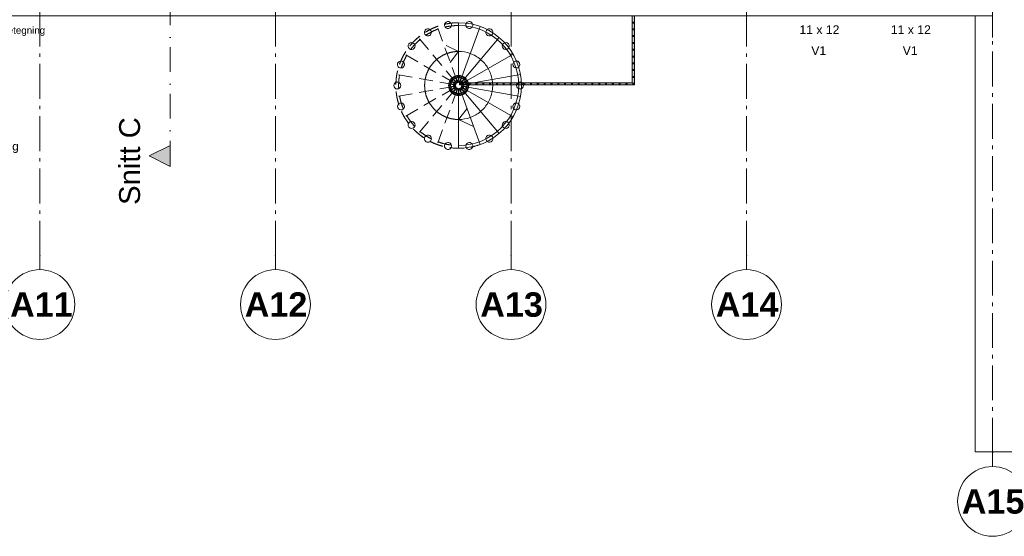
# Model space of a CAD drawing. Header units: millimetres. Extents: x -15957 to 238275, y -73214 to 42710.
# Tile 63 of 97: x 126046 to 140154, y -73214 to -65808. Entities that reach past the tile are written whole.
import ezdxf

# ---------------------------------------------------------------- set-up
doc = ezdxf.new("R2010")
doc.units = ezdxf.units.MM
doc.header["$LTSCALE"] = 0.5
doc.header["$MEASUREMENT"] = 0
for name, pattern in [('Akselinje', [1500, 1000, -200, 100, -200]), ('PLINE', [0]), ('Prikk & stiplet', [1340.555525, 705.555534, -352.777767, 0, -282.222223]), ('Under snittplan', [600, 400, -200])]:
    doc.linetypes.add(name, pattern=pattern)
for name, color, linetype in [('2311 Bærende yttervegger_ betong', 7, 'Continuous'), ('276- Sittebenker_ stolrader_ bord(Nye konstruksjoner)', 7, 'Continuous'), ('282- Utvendige trapper', 7, 'Continuous'), ('287- Andre rekkverk_ håndlister og fendere', 7, 'Continuous'), ('287- Andre rekkverk_ håndlister og fendere (Skravur)', 7, 'Continuous'), ('822- Modullinjer bygning', 7, 'Continuous'), ('852- Snittmarkør innvendig', 7, 'Continuous'), ('852- Teknisk_symbolsk informasjon_ bygning(Nye konstruksjoner)', 7, 'Continuous'), ('892- Hjelpelag bygning', 7, 'Continuous'), ('892- Hjelpelag bygning(Nye konstruksjoner)', 7, 'Continuous')]:
    doc.layers.add(name, color=color, linetype=linetype)
doc.styles.add('GENERATED_STYLE_1', font='arial.ttf')
doc.styles.add('GENERATED_STYLE_2', font='arial.ttf')

msp = doc.modelspace()

# ---------------------------------------------------------------- hatches: boundary and pattern name
at = {"layer": '287- Andre rekkverk_ håndlister og fendere (Skravur)', "linetype": 'Continuous', "lineweight": 0, "true_color": 0xffffff}
for points in [[(134823.5, -66711.7), (134853.5, -66741.7), (134853.5, -65751.7), (134823.5, -65751.7)], [(134831, -65856.7), (134846, -65856.7), (134846, -65841.7), (134831, -65841.7)], [(134831, -65954.2), (134846, -65954.2), (134846, -65939.2), (134831, -65939.2)], [(134831, -66051.7), (134846, -66051.7), (134846, -66036.7), (134831, -66036.7)], [(134831, -66149.2), (134846, -66149.2), (134846, -66134.2), (134831, -66134.2)], [(134831, -66246.7), (134846, -66246.7), (134846, -66231.7), (134831, -66231.7)], [(134831, -66344.2), (134846, -66344.2), (134846, -66329.2), (134831, -66329.2)], [(134831, -66441.7), (134846, -66441.7), (134846, -66426.7), (134831, -66426.7)], [(134831, -66539.2), (134846, -66539.2), (134846, -66524.2), (134831, -66524.2)], [(132396, -66741.7), (132396, -66711.7), (132346, -66711.7), (132346, -66741.7)], [(132388.5, -66719.2), (132388.5, -66734.2), (132403.5, -66734.2), (132403.5, -66719.2)], [(132396, -66711.7), (132396, -66741.7), (134853.5, -66741.7), (134823.5, -66711.7)], [(132486.2, -66719.2), (132486.2, -66734.2), (132501.2, -66734.2), (132501.2, -66719.2)], [(132583.9, -66719.2), (132583.9, -66734.2), (132598.9, -66734.2), (132598.9, -66719.2)], [(132681.6, -66719.2), (132681.6, -66734.2), (132696.6, -66734.2), (132696.6, -66719.2)], [(132779.3, -66719.2), (132779.3, -66734.2), (132794.3, -66734.2), (132794.3, -66719.2)], [(132877, -66719.2), (132877, -66734.2), (132892, -66734.2), (132892, -66719.2)], [(132974.7, -66719.2), (132974.7, -66734.2), (132989.7, -66734.2), (132989.7, -66719.2)], [(133072.4, -66719.2), (133072.4, -66734.2), (133087.4, -66734.2), (133087.4, -66719.2)], [(133170.1, -66719.2), (133170.1, -66734.2), (133185.1, -66734.2), (133185.1, -66719.2)], [(133267.8, -66719.2), (133267.8, -66734.2), (133282.8, -66734.2), (133282.8, -66719.2)], [(133365.5, -66719.2), (133365.5, -66734.2), (133380.5, -66734.2), (133380.5, -66719.2)], [(133463.2, -66719.2), (133463.2, -66734.2), (133478.2, -66734.2), (133478.2, -66719.2)], [(133560.9, -66719.2), (133560.9, -66734.2), (133575.9, -66734.2), (133575.9, -66719.2)], [(133658.6, -66719.2), (133658.6, -66734.2), (133673.6, -66734.2), (133673.6, -66719.2)], [(133756.3, -66719.2), (133756.3, -66734.2), (133771.3, -66734.2), (133771.3, -66719.2)], [(133854, -66719.2), (133854, -66734.2), (133869, -66734.2), (133869, -66719.2)], [(133951.7, -66719.2), (133951.7, -66734.2), (133966.7, -66734.2), (133966.7, -66719.2)], [(134049.4, -66719.2), (134049.4, -66734.2), (134064.4, -66734.2), (134064.4, -66719.2)], [(134147.1, -66719.2), (134147.1, -66734.2), (134162.1, -66734.2), (134162.1, -66719.2)], [(134244.8, -66719.2), (134244.8, -66734.2), (134259.8, -66734.2), (134259.8, -66719.2)], [(134342.5, -66719.2), (134342.5, -66734.2), (134357.5, -66734.2), (134357.5, -66719.2)], [(134440.2, -66719.2), (134440.2, -66734.2), (134455.2, -66734.2), (134455.2, -66719.2)], [(134537.9, -66719.2), (134537.9, -66734.2), (134552.9, -66734.2), (134552.9, -66719.2)], [(134635.6, -66719.2), (134635.6, -66734.2), (134650.6, -66734.2), (134650.6, -66719.2)], [(134733.3, -66719.2), (134733.3, -66734.2), (134748.3, -66734.2), (134748.3, -66719.2)], [(134831, -66636.7), (134846, -66636.7), (134846, -66621.7), (134831, -66621.7)], [(134831, -66719.2), (134831, -66734.2), (134846, -66734.2), (134846, -66719.2)]]:
    msp.add_hatch(color=7, dxfattribs=at).paths.add_polyline_path(points)
at = {"layer": '852- Snittmarkør innvendig', "linetype": 'Continuous', "lineweight": 0}
msp.add_hatch(color=5, dxfattribs=at).paths.add_polyline_path([(128200.3, -67911.3), (128200.3, -67611.3), (127900.3, -67761.3)])

# ---------------------------------------------------------------- linework, layer by layer
at = {"layer": '2311 Bærende yttervegger_ betong', "color": 7, "linetype": 'PLINE', "lineweight": 9}
msp.add_lwpolyline([(139736, -65751.7), (139736, -72001.7), (144786, -72001.7), (144786, -60901.7), (139986, -60901.7)], dxfattribs=at)
at = {"layer": '282- Utvendige trapper', "color": 7, "linetype": 'Under snittplan', "lineweight": 5}
for p, q in [((132335.8, -65851.7), (132335.8, -65891.7)), ((132336, -66676.7), (132336, -65851.7)), ((132310.3, -66681.3), (132028.2, -65906)), ((132287.8, -66694.3), (131757.5, -66062.3)), ((132336, -66264.2), (132122.2, -66164.4)), ((132271, -66714.2), (131556.6, -66301.7)), ((132336, -66264.2), (132216.3, -66422.8)), ((132262.1, -66738.7), (131449.7, -66595.4)), ((132336, -66636.7), (132336, -66676.7)), ((132262.1, -66764.8), (131449.7, -66908)), ((132271, -66789.2), (131556.6, -67201.7)), ((132287.8, -66809.2), (131757.5, -67441.2)), ((132310.3, -66822.2), (132028.2, -67597.5)), ((132336, -66826.7), (132336, -67651.7)), ((132336, -66826.7), (132336, -66866.7)), ((132336, -67611.7), (132336, -67651.7))]:
    msp.add_line(p, q, dxfattribs=at)
at = {"layer": '282- Utvendige trapper', "color": 7, "linetype": 'PLINE', "lineweight": 5}
for p, q in [((132336, -66676.7), (132336, -65851.7)), ((132336, -65891.7), (132336, -65851.7)), ((132361.6, -66681.3), (132643.8, -65906)), ((132384.2, -66694.3), (132914.5, -66062.3)), ((132400.9, -66714.2), (133115.4, -66301.7)), ((132336, -66676.7), (132336, -66636.7)), ((132409.8, -66738.7), (133222.3, -66595.4)), ((132336, -66826.7), (132336, -67651.7)), ((132336, -66866.7), (132336, -66826.7)), ((132361.6, -66822.2), (132643.8, -67597.5)), ((132384.2, -66809.2), (132914.5, -67441.2)), ((132400.9, -66789.2), (133115.4, -67201.7)), ((132409.8, -66764.8), (133222.3, -66908)), ((132336, -67239.2), (132455.7, -67080.6)), ((132336, -67239.2), (132549.7, -67339)), ((132336, -67651.7), (132336, -67611.7))]:
    msp.add_line(p, q, dxfattribs=at)
at = {"layer": '282- Utvendige trapper', "color": 7, "linetype": 'PLINE', "lineweight": 5, "flags": 128}
for points in [[(132232.3, -65876.4, -1), (132133.8, -65893.8, -1)], [(132538, -65893.8, -1), (132439.5, -65876.4, -1)], [(131939.1, -65964.7, -1), (131852.6, -66014.7, -1)], [(132819.3, -66014.6, -1), (132732.7, -65964.6, -1)], [(131693.9, -66147.9, -1), (131629.6, -66224.5, -1)], [(133042.2, -66224.4, -1), (132977.9, -66147.8, -1)], [(131526.1, -66403.9, -1), (131491.9, -66497.9, -1)], [(133180, -66497.7, -1), (133145.8, -66403.7, -1)], [(131456, -66701.8, -1), (131456, -66801.8, -1)], [(132241, -66701.7, -1), (132241, -66801.7, -1)], [(132263.8, -66672.3, -1), (132229.6, -66766.2, -1)], [(132295.3, -66652.4, -1), (132231.1, -66729, -1)], [(132331.8, -66644.5, -1), (132245.2, -66694.5, -1)], [(132368.7, -66649.5, -1), (132270.2, -66666.9, -1)], [(132401.7, -66666.9, -1), (132303.2, -66649.5, -1)], [(132426.8, -66694.5, -1), (132340.2, -66644.5, -1)], [(132440.9, -66729, -1), (132376.6, -66652.4, -1)], [(132442.3, -66766.2, -1), (132408.1, -66672.2, -1)], [(132431, -66801.7, -1), (132431, -66701.7, -1)], [(133216, -66801.7, -1), (133216, -66701.7, -1)], [(132229.6, -66737.2, -1), (132263.8, -66831.2, -1)], [(132231.1, -66774.5, -1), (132295.4, -66851.1, -1)], [(132245.2, -66809, -1), (132331.8, -66859, -1)], [(132270.2, -66836.6, -1), (132368.7, -66854, -1)], [(132303.2, -66854, -1), (132401.7, -66836.6, -1)], [(132340.2, -66859, -1), (132426.8, -66809, -1)], [(132376.6, -66851.1, -1), (132440.9, -66774.5, -1)], [(132408.2, -66831.2, -1), (132442.3, -66737.2, -1)], [(131492, -67005.8, -1), (131526.2, -67099.8, -1)], [(133145.8, -67099.6, -1), (133180, -67005.7, -1)], [(131629.8, -67279.2, -1), (131694.1, -67355.8, -1)], [(132978, -67355.6, -1), (133042.3, -67279, -1)], [(131852.8, -67488.9, -1), (131939.4, -67538.9, -1)], [(132134, -67609.7, -1), (132232.5, -67627, -1)], [(132439.6, -67627, -1), (132538.1, -67609.7, -1)], [(132732.7, -67538.8, -1), (132819.3, -67488.8, -1)]]:
    msp.add_lwpolyline(points, format="xyb", close=True, dxfattribs=at)
at = {"layer": '282- Utvendige trapper', "color": 7, "linetype": 'Under snittplan', "lineweight": 5}
for radius, start, end in [(900, 90, 290), (900, 90.01, 270), (860, 90.01, 270), (487.5, 110, 130), (487.5, 90, 110), (487.5, 130, 150), (487.5, 150, 170), (487.5, 170, 190), (115, 90.01, 270), (75, 90, 290), (75, 90.01, 270), (487.5, 190, 210), (487.5, 210, 230), (487.5, 230, 250), (487.5, 250, 270)]:
    msp.add_arc((132336, -66751.7), radius, start, end, dxfattribs=at)
at = {"layer": '282- Utvendige trapper', "color": 7, "linetype": 'PLINE', "lineweight": 5}
for radius, start, end in [(900, 270, 90), (900, 270, 90), (860, 270, 90), (487.5, 70, 90), (487.5, 50, 70), (487.5, 30, 50), (487.5, 10, 30), (115, 270, 90), (75, 270, 90), (75, 270, 90), (487.5, 350, 10), (487.5, 330, 350), (487.5, 310, 330), (487.5, 290, 310), (487.5, 270, 290)]:
    msp.add_arc((132336, -66751.7), radius, start, end, dxfattribs=at)
at = {"layer": '287- Andre rekkverk_ håndlister og fendere', "color": 7, "linetype": 'PLINE', "lineweight": 9}
for p, q in [((134823.5, -65751.7), (134823.5, -66711.7)), ((134853.5, -66741.7), (134853.5, -65751.7)), ((132396, -66711.7), (132346, -66711.7)), ((132346, -66711.7), (132346, -66741.7)), ((134823.5, -66711.7), (132396, -66711.7)), ((132346, -66741.7), (132396, -66741.7)), ((132396, -66741.7), (134853.5, -66741.7))]:
    msp.add_line(p, q, dxfattribs=at)
at = {"layer": '287- Andre rekkverk_ håndlister og fendere', "color": 7, "linetype": 'PLINE', "lineweight": 9, "flags": 128}
for points in [[(134831, -65856.7), (134846, -65856.7), (134846, -65841.7), (134831, -65841.7)], [(134831, -65954.2), (134846, -65954.2), (134846, -65939.2), (134831, -65939.2)], [(134831, -66051.7), (134846, -66051.7), (134846, -66036.7), (134831, -66036.7)], [(134831, -66149.2), (134846, -66149.2), (134846, -66134.2), (134831, -66134.2)], [(134831, -66246.7), (134846, -66246.7), (134846, -66231.7), (134831, -66231.7)], [(134831, -66344.2), (134846, -66344.2), (134846, -66329.2), (134831, -66329.2)], [(134831, -66441.7), (134846, -66441.7), (134846, -66426.7), (134831, -66426.7)], [(134831, -66539.2), (134846, -66539.2), (134846, -66524.2), (134831, -66524.2)], [(132388.5, -66719.2), (132388.5, -66734.2), (132403.5, -66734.2), (132403.5, -66719.2)], [(132486.2, -66719.2), (132486.2, -66734.2), (132501.2, -66734.2), (132501.2, -66719.2)], [(132583.9, -66719.2), (132583.9, -66734.2), (132598.9, -66734.2), (132598.9, -66719.2)], [(132681.6, -66719.2), (132681.6, -66734.2), (132696.6, -66734.2), (132696.6, -66719.2)], [(132779.3, -66719.2), (132779.3, -66734.2), (132794.3, -66734.2), (132794.3, -66719.2)], [(132877, -66719.2), (132877, -66734.2), (132892, -66734.2), (132892, -66719.2)], [(132974.7, -66719.2), (132974.7, -66734.2), (132989.7, -66734.2), (132989.7, -66719.2)], [(133072.4, -66719.2), (133072.4, -66734.2), (133087.4, -66734.2), (133087.4, -66719.2)], [(133170.1, -66719.2), (133170.1, -66734.2), (133185.1, -66734.2), (133185.1, -66719.2)], [(133267.8, -66719.2), (133267.8, -66734.2), (133282.8, -66734.2), (133282.8, -66719.2)], [(133365.5, -66719.2), (133365.5, -66734.2), (133380.5, -66734.2), (133380.5, -66719.2)], [(133463.2, -66719.2), (133463.2, -66734.2), (133478.2, -66734.2), (133478.2, -66719.2)], [(133560.9, -66719.2), (133560.9, -66734.2), (133575.9, -66734.2), (133575.9, -66719.2)], [(133658.6, -66719.2), (133658.6, -66734.2), (133673.6, -66734.2), (133673.6, -66719.2)], [(133756.3, -66719.2), (133756.3, -66734.2), (133771.3, -66734.2), (133771.3, -66719.2)], [(133854, -66719.2), (133854, -66734.2), (133869, -66734.2), (133869, -66719.2)], [(133951.7, -66719.2), (133951.7, -66734.2), (133966.7, -66734.2), (133966.7, -66719.2)], [(134049.4, -66719.2), (134049.4, -66734.2), (134064.4, -66734.2), (134064.4, -66719.2)], [(134147.1, -66719.2), (134147.1, -66734.2), (134162.1, -66734.2), (134162.1, -66719.2)], [(134244.8, -66719.2), (134244.8, -66734.2), (134259.8, -66734.2), (134259.8, -66719.2)], [(134342.5, -66719.2), (134342.5, -66734.2), (134357.5, -66734.2), (134357.5, -66719.2)], [(134440.2, -66719.2), (134440.2, -66734.2), (134455.2, -66734.2), (134455.2, -66719.2)], [(134537.9, -66719.2), (134537.9, -66734.2), (134552.9, -66734.2), (134552.9, -66719.2)], [(134635.6, -66719.2), (134635.6, -66734.2), (134650.6, -66734.2), (134650.6, -66719.2)], [(134733.3, -66719.2), (134733.3, -66734.2), (134748.3, -66734.2), (134748.3, -66719.2)], [(134831, -66636.7), (134846, -66636.7), (134846, -66621.7), (134831, -66621.7)], [(134831, -66719.2), (134831, -66734.2), (134846, -66734.2), (134846, -66719.2)]]:
    msp.add_lwpolyline(points, close=True, dxfattribs=at)
at = {"layer": '822- Modullinjer bygning', "color": 94, "linetype": 'Akselinje', "lineweight": 18}
for p, q in [((126336, -69191.4), (126336, -44666.4)), ((129711, -69191.4), (129711, -44666.4)), ((133086, -69191.4), (133086, -44666.4)), ((136461, -69191.4), (136461, -44666.4)), ((139986, -72014.1), (139986, -44666.4)), ((126336, -69191.4), (126336, -69391.4)), ((129711, -69191.4), (129711, -69391.4)), ((133086, -69191.4), (133086, -69391.4)), ((136461, -69191.4), (136461, -69391.4)), ((139986, -72014.1), (139986, -72214.1))]:
    msp.add_line(p, q, dxfattribs=at)
at = {"layer": '822- Modullinjer bygning', "color": 7, "linetype": 'PLINE', "lineweight": 18}
for centre in [(126336, -69891.4), (129711, -69891.4), (133086, -69891.4), (136461, -69891.4), (139986, -72714.1)]:
    msp.add_circle(centre, 500, dxfattribs=at)
at = {"layer": '822- Modullinjer bygning', "color": 94, "linetype": 'Akselinje', "lineweight": 18}
for p in [(126336, -69191.4), (126336, -69191.4), (129711, -69191.4), (129711, -69191.4), (133086, -69191.4), (133086, -69191.4), (136461, -69191.4), (136461, -69191.4), (139986, -72014.1), (139986, -72014.1)]:
    msp.add_point(p, dxfattribs=at)
at = {"layer": '852- Snittmarkør innvendig', "color": 5, "linetype": 'Prikk & stiplet', "lineweight": 9}
msp.add_line((128200.3, -44080.3), (128200.3, -67611.3), dxfattribs=at)
at = {"layer": '852- Snittmarkør innvendig', "color": 5, "linetype": 'PLINE', "lineweight": 0, "flags": 128}
msp.add_lwpolyline([(128200.3, -67911.3), (128200.3, -67611.3), (127900.3, -67761.3)], close=True, dxfattribs=at)
at = {"layer": '892- Hjelpelag bygning', "color": 7, "linetype": 'PLINE', "lineweight": 5, "flags": 128}
msp.add_lwpolyline([(91686, -35651.9), (75729.6, -35652.1), (75729.4, -23142.1), (107874.6, -23142.1), (107874.6, -23041.7), (139986, -23041.7), (139986, -45601.7), (139986, -66064.1), (139986, -65751.7), (111836, -65751.7)], dxfattribs=at)

# ---------------------------------------------------------------- texts
at = {"layer": '276- Sittebenker_ stolrader_ bord(Nye konstruksjoner)', "color": 7, "linetype": 'Continuous', "lineweight": 9, "insert": (123283.2, -66630.3), "char_height": 120, "attachment_point": 1, "rotation": 0.0441}
for s, line_spacing_factor, style in [('\\A1;{\\pql;\\fArial|b1|i0|c0|p0;\\W1.000000;Eksisterende yttervegg:\\P\\pql;\\fArial|b0|i0|c0|p0;\\W1.000000;150 mm armert plasstøpt betong\\P\\pql;\\fArial|b0|i0|c0|p0;\\W1.000000;150 mm ytongblokk 250x500x150\\P\\pql;\\fArial|b0|i0|c0|p0;\\W1.000000;\\P\\pql;\\fArial|b1|i0|c0|p0;\\W1.000000;Etterisolering innside:\\P\\pql;\\fArial|b0|i0|c0|p0;\\W1.000000;30 mm steinull fast matte mot betong\\P\\pql;\\fArial|b0|i0|c0|p0;\\W1.000000;70 mm isolert stålbindingsverk\\P\\pql;\\fArial|b0|i0|c0|p0;\\W1.000000;Diff.sperre\\P\\pql;\\fArial|b0|i0|c0|p0;\\W1.000000;13 mm gipsplate/høytrykkslaminat}', 0.933935, 'GENERATED_STYLE_2'), ('\\A1;{\\pql;\\fArial|b0|i0|c0|p0;\\W1.000000;Eksisterende yttervegg:\\P\\pql;\\fArial|b0|i0|c0|p0;\\W1.000000;150 mm armert plasstøpt betong\\P\\pql;\\fArial|b0|i0|c0|p0;\\W1.000000;150 mm ytongblokk 250x500x150\\P\\pql;\\fArial|b0|i0|c0|p0;\\W1.000000;\\P\\pql;\\fArial|b0|i0|c0|p0;\\W1.000000;Etterisolering innside:\\P\\pql;\\fArial|b0|i0|c0|p0;\\W1.000000;30 mm steinull fast matte mot betong\\P\\pql;\\fArial|b0|i0|c0|p0;\\W1.000000;70 mm isolert stålbindingsverk\\P\\pql;\\fArial|b0|i0|c0|p0;\\W1.000000;Diff.sperre\\P\\pql;\\fArial|b0|i0|c0|p0;\\W1.000000;13 mm gipsplate}', 0.934768, 'GENERATED_STYLE_1')]:
    msp.add_mtext(s, dxfattribs=dict(at, line_spacing_factor=line_spacing_factor, style=style))
at = {"layer": '822- Modullinjer bygning', "color": 7, "lineweight": 18, "char_height": 350, "attachment_point": 1, "style": 'GENERATED_STYLE_2'}
for s, insert in [('\\A1;{\\pql;\\pt0;\\fArial|b1|i0|c0|p0;\\W1.000000;A11}', (125908.9, -69716.4)), ('\\A1;{\\pql;\\pt0;\\fArial|b1|i0|c0|p0;\\W1.000000;A12}', (129270.7, -69716.4)), ('\\A1;{\\pql;\\pt0;\\fArial|b1|i0|c0|p0;\\W1.000000;A13}', (132645.7, -69716.4)), ('\\A1;{\\pql;\\pt0;\\fArial|b1|i0|c0|p0;\\W1.000000;A14}', (136020.7, -69716.4)), ('\\A1;{\\pql;\\pt0;\\fArial|b1|i0|c0|p0;\\W1.000000;A15}', (139545.7, -72539.1))]:
    msp.add_mtext(s, dxfattribs=dict(at, insert=insert))
at = {"layer": '852- Snittmarkør innvendig', "color": 5, "lineweight": 0, "insert": (127774.7, -67206), "char_height": 300, "attachment_point": 9, "rotation": 90, "style": 'GENERATED_STYLE_1'}
msp.add_mtext('\\A1;{\\pqr;\\pt0;\\fArial|b0|i0|c0|p0;\\W1.000000;Snitt C}', dxfattribs=at)
at = {"layer": '852- Teknisk_symbolsk informasjon_ bygning(Nye konstruksjoner)', "color": 7, "lineweight": 5, "char_height": 125, "attachment_point": 7, "style": 'GENERATED_STYLE_1'}
for s, insert in [('\\A1;{\\pql;\\fArial|b0|i0|c0|p0;\\W1.000000;11 x 12}', (137218.7, -66014.2)), ('\\A1;{\\pql;\\fArial|b0|i0|c0|p0;\\W1.000000;11 x 12}', (138528.7, -66014.2)), ('\\A1;{\\pql;\\fArial|b0|i0|c0|p0;\\W1.000000;V1}', (137388.6, -66314.2)), ('\\A1;{\\pql;\\fArial|b0|i0|c0|p0;\\W1.000000;V1}', (138698.6, -66314.2))]:
    msp.add_mtext(s, dxfattribs=dict(at, insert=insert))
at = {"layer": '892- Hjelpelag bygning(Nye konstruksjoner)', "color": 7, "linetype": 'Continuous', "lineweight": 9, "insert": (126411, -65910.5), "char_height": 100, "attachment_point": 3, "style": 'GENERATED_STYLE_1'}
msp.add_mtext('\\A1;{\\pqr;\\fArial|b0|i0|c0|p0;\\W1.000000;Gjenmuringer \\fArial|b0|i0|c0|p0;\\W1.000000;av lufteåpninger \\fArial|b0|i0|c0|p0;\\W1.000000;i fasade  -  se fasadetegning}', dxfattribs=at)

doc.saveas('drawing.dxf')
